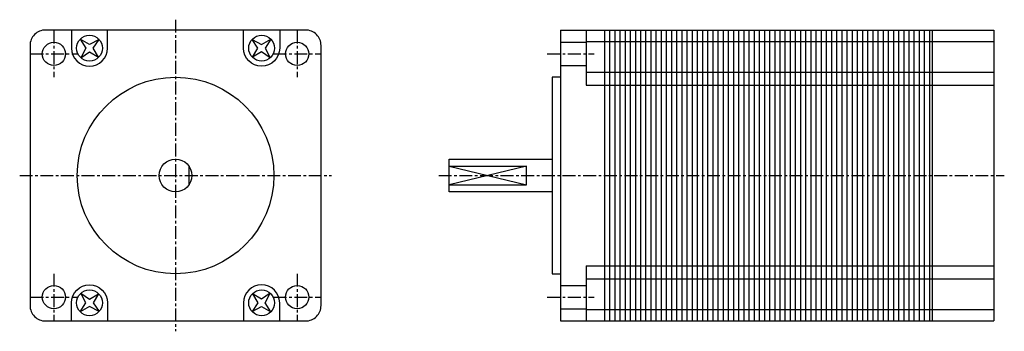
# Model space of a CAD drawing. Extents: x -30 to 161, y -30 to 30.
import ezdxf

# ---------------------------------------------------------------- set-up
doc = ezdxf.new("R2010")
doc.units = 0
doc.header["$LTSCALE"] = 2
doc.header["$MEASUREMENT"] = 0
doc.linetypes.add('CENTER', pattern=[2, 1.25, -0.25, 0.25, -0.25])
doc.layers.get('0').update_dxf_attribs({"linetype": 'CONTINUOUS'})
doc.layers.add('CENTER', color=1, linetype='CENTER')

msp = doc.modelspace()

# ---------------------------------------------------------------- linework, layer by layer
for p, q in [((74.6, 28.2), (74.6, -28.2)), ((74.6, 28.2), (158.6, 28.2)), ((79.6, 28.2), (79.6, 17.5)), ((83.1, 28.2), (83.1, -28.2)), ((84.1, 28.2), (84.1, -28.2)), ((85.1, 28.2), (85.1, -28.2)), ((86.1, 28.2), (86.1, -28.2)), ((87.1, 28.2), (87.1, -28.2)), ((88.1, 28.2), (88.1, -28.2)), ((89.1, 28.2), (89.1, -28.2)), ((90.1, 28.2), (90.1, -28.2)), ((91.1, 28.2), (91.1, -28.2)), ((92.1, 28.2), (92.1, -28.2)), ((93.1, 28.2), (93.1, -28.2)), ((94.1, 28.2), (94.1, -28.2)), ((95.1, 28.2), (95.1, -28.2)), ((96.1, 28.2), (96.1, -28.2)), ((97.1, 28.2), (97.1, -28.2)), ((98.1, 28.2), (98.1, -28.2)), ((99.1, 28.2), (99.1, -28.2)), ((100.1, 28.2), (100.1, -28.2)), ((101.1, 28.2), (101.1, -28.2)), ((102.1, 28.2), (102.1, -28.2)), ((103.1, 28.2), (103.1, -28.2)), ((104.1, 28.2), (104.1, -28.2)), ((105.1, 28.2), (105.1, -28.2)), ((106.1, 28.2), (106.1, -28.2)), ((107.1, 28.2), (107.1, -28.2)), ((108.1, 28.2), (108.1, -28.2)), ((109.1, 28.2), (109.1, -28.2)), ((110.1, 28.2), (110.1, -28.2)), ((111.1, 28.2), (111.1, -28.2)), ((112.1, 28.2), (112.1, -28.2)), ((113.1, 28.2), (113.1, -28.2)), ((114.1, 28.2), (114.1, -28.2)), ((115.1, 28.2), (115.1, -28.2)), ((116.1, 28.2), (116.1, -28.2)), ((117.1, 28.2), (117.1, -28.2)), ((118.1, 28.2), (118.1, -28.2)), ((119.1, 28.2), (119.1, -28.2)), ((120.1, 28.2), (120.1, -28.2)), ((121.1, 28.2), (121.1, -28.2)), ((122.1, 28.2), (122.1, -28.2)), ((123.1, 28.2), (123.1, -28.2)), ((124.1, 28.2), (124.1, -28.2)), ((125.1, 28.2), (125.1, -28.2)), ((126.1, 28.2), (126.1, -28.2)), ((127.1, 28.2), (127.1, -28.2)), ((128.1, 28.2), (128.1, -28.2)), ((129.1, 28.2), (129.1, -28.2)), ((130.1, 28.2), (130.1, -28.2)), ((131.1, 28.2), (131.1, -28.2)), ((132.1, 28.2), (132.1, -28.2)), ((133.1, 28.2), (133.1, -28.2)), ((134.1, 28.2), (134.1, -28.2)), ((135.1, 28.2), (135.1, -28.2)), ((136.1, 28.2), (136.1, -28.2)), ((137.1, 28.2), (137.1, -28.2)), ((138.1, 28.2), (138.1, -28.2)), ((139.1, 28.2), (139.1, -28.2)), ((140.1, 28.2), (140.1, -28.2)), ((141.1, 28.2), (141.1, -28.2)), ((142.1, 28.2), (142.1, -28.2)), ((143.1, 28.2), (143.1, -28.2)), ((144.1, 28.2), (144.1, -28.2)), ((145.1, 28.2), (145.1, -28.2)), ((146.1, 28.2), (146.1, -28.2)), ((146.6, 28.2), (146.6, -28.2)), ((158.6, 28.2), (158.6, -28.2)), ((74.6, 25.82), (79.6, 25.82)), ((79.6, 26), (158.6, 26)), ((74.6, 21.32), (79.6, 21.32)), ((79.6, 20), (158.6, 20)), ((79.6, 17.5), (158.6, 17.5)), ((2.62, -1.79), (2.62, 1.79)), ((53, 1.79), (68, 1.79)), ((53, 1.79), (68, -1.79)), ((68, 1.79), (53, -1.79)), ((68, -1.79), (68, 1.79)), ((53, -1.79), (68, -1.79)), ((79.6, -17.5), (158.6, -17.5)), ((79.6, -17.5), (79.6, -28.2)), ((79.6, -20), (158.6, -20)), ((74.6, -21.32), (79.6, -21.32)), ((74.6, -25.82), (79.6, -25.82)), ((79.6, -26), (158.6, -26)), ((74.6, -28.2), (158.6, -28.2))]:
    msp.add_line(p, q)
msp.add_lwpolyline([(-28.2, 25.2), (-28.2, -25.2, 0.414214), (-25.2, -28.2), (25.2, -28.2, 0.414214), (28.2, -25.2), (28.2, 25.2, 0.414214), (25.2, 28.2), (-25.2, 28.2, 0.414214)], format="xyb", close=True)
for points in [[(-20.18, 28.2), (-20.18, 24.68, 1), (-13.18, 24.68), (-13.18, 28.2)], [(20.18, 28.2), (20.18, 24.68, -1), (13.18, 24.68), (13.18, 28.2)], [(-20.18, -28.2), (-20.18, -24.68, -1), (-13.18, -24.68), (-13.18, -28.2)], [(20.18, -28.2), (20.18, -24.68, 1), (13.18, -24.68), (13.18, -28.2)]]:
    msp.add_lwpolyline(points, format="xyb")
for points in [[(-14.82, 26.35), (-16.67, 25.38), (-18.45, 26.45), (-17.38, 24.67), (-18.35, 22.82), (-16.67, 23.97), (-14.91, 22.91), (-15.97, 24.67), (-14.82, 26.35)], [(14.82, 26.35), (16.67, 25.38), (18.45, 26.45), (17.38, 24.67), (18.35, 22.82), (16.67, 23.97), (14.91, 22.91), (15.97, 24.67), (14.82, 26.35)], [(74.6, 19.05), (73, 19.05), (73, -19.05), (74.6, -19.05)], [(73, -3.17), (53, -3.17), (53, 3.17), (73, 3.17)], [(-14.82, -26.35), (-16.67, -25.38), (-18.45, -26.45), (-17.38, -24.67), (-18.35, -22.82), (-16.67, -23.97), (-14.91, -22.91), (-15.97, -24.67), (-14.82, -26.35)], [(14.82, -26.35), (16.67, -25.38), (18.45, -26.45), (17.38, -24.67), (18.35, -22.82), (16.67, -23.97), (14.91, -22.91), (15.97, -24.67), (14.82, -26.35)]]:
    msp.add_lwpolyline(points)
for centre, radius in [((-16.68, 24.68), 2.5), ((16.68, 24.68), 2.5), ((-23.57, 23.57), 2.25), ((23.57, 23.57), 2.25), ((0, 0), 19.05), ((0, 0), 3.17), ((-23.57, -23.57), 2.25), ((-16.68, -24.68), 2.5), ((16.68, -24.68), 2.5), ((23.57, -23.57), 2.25)]:
    msp.add_circle(centre, radius)
at = {"layer": 'CENTER'}
for p, q in [((0, 30.2), (0, -30.2)), ((-23.57, 28.11), (-23.57, 19.03)), ((23.57, 28.11), (23.57, 19.03)), ((-28.11, 23.57), (-19.03, 23.57)), ((19.03, 23.57), (28.11, 23.57)), ((72.03, 23.57), (81.11, 23.57)), ((-30.2, 0), (30.2, 0)), ((51, 0), (160.6, 0)), ((-23.57, -19.03), (-23.57, -28.11)), ((23.57, -19.03), (23.57, -28.11)), ((-28.11, -23.57), (-19.03, -23.57)), ((19.03, -23.57), (28.11, -23.57)), ((72.03, -23.57), (81.11, -23.57))]:
    msp.add_line(p, q, dxfattribs=at)

doc.saveas('drawing.dxf')
